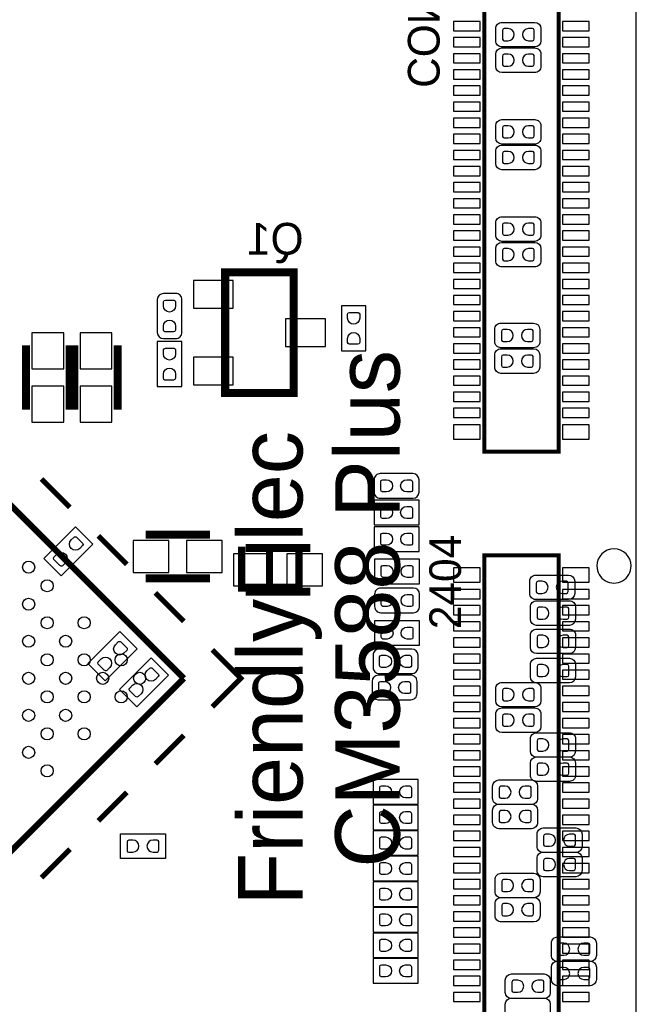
# Model space of a CAD drawing. Extents: x 0 to 55, y -2.5 to 65.
# Tile 19 of 23: x 39.7 to 55, y 22.8 to 47.2. Entities that reach past the tile are written whole.
import ezdxf

# ---------------------------------------------------------------- set-up
doc = ezdxf.new("R2010")
doc.units = 0
for name, color, linetype in [('BG_OUTLINE', 254, 'CONTINUOUS'), ('PG_SILKSCREEN_BOTTOM', 12, 'CONTINUOUS'), ('PG_SILKSCREEN_TOP', 254, 'CONTINUOUS'), ('PIN_BOTTOM', 1, 'CONTINUOUS'), ('PIN_TOP', 110, 'CONTINUOUS')]:
    doc.layers.add(name, color=color, linetype=linetype)

msp = doc.modelspace()

# ---------------------------------------------------------------- linework, layer by layer
at = {"layer": 'BG_OUTLINE'}
msp.add_lwpolyline([(3.048, -2.499995), (51.95189, -2.499995, 0.414214), (54.99989, 0.548005), (54.99989, 61.95187, 0.414214), (51.95189, 64.99987), (3.048, 64.99987, 0.414214), (0, 61.95187), (0, 0.548005, 0.414214)], format="xyb", close=True, dxfattribs=at)
at = {"layer": 'PG_SILKSCREEN_BOTTOM'}
for points, const_width in [([(51.224993, 58.034606), (51.224993, 36.514608), (53.075002, 36.514608), (53.075002, 58.034606), (51.224993, 58.034606)], 0.1), ([(46.490204, 37.964999), (46.490204, 40.964993), (44.790182, 40.964993), (44.790182, 37.964999), (46.490204, 37.964999)], 0.2), ([(39.845996, 37.554002), (39.845996, 39.153998)], 0.2), ([(40.926004, 37.554002), (40.926004, 39.153998)], 0.2), ([(41.039796, 37.554002), (41.039796, 39.153998)], 0.2), ([(42.119804, 37.554002), (42.119804, 39.153998)], 0.2), ([(44.411798, 34.449004), (42.811802, 34.449004)], 0.2), ([(45.301002, 34.118804), (46.901024, 34.118804)], 0.2), ([(51.224993, 33.934603), (51.224993, 12.414606), (53.075002, 12.414606), (53.075002, 33.934603), (51.224993, 33.934603)], 0.1), ([(44.411798, 33.368996), (42.811802, 33.368996)], 0.2), ([(45.301002, 33.038796), (46.901024, 33.038796)], 0.2)]:
    msp.add_lwpolyline(points, dxfattribs=dict(at, const_width=const_width))
for points in [[(43.1038, 39.8018), (43.1038, 39.4716, 0.414195), (43.2562, 39.3192), (43.561, 39.3192, 0.414214), (43.7134, 39.4716), (43.7134, 40.2844, 0.414232), (43.561, 40.4368), (43.2562, 40.4368, 0.414213), (43.1038, 40.2844), (43.1038, 39.7002)], [(49.1236, 35.3568), (49.4538, 35.3568, 0.414204), (49.6062, 35.5092), (49.6062, 35.814, 0.414212), (49.4538, 35.9664), (48.641, 35.9664, 0.414223), (48.4886, 35.814), (48.4886, 35.5092, 0.414215), (48.641, 35.3568), (49.2252, 35.3568)], [(49.135462, 32.514134), (49.465662, 32.514134, 0.414213), (49.618062, 32.666534), (49.618062, 32.971334, 0.414194), (49.465662, 33.123734), (48.652862, 33.123734, 0.414214), (48.500462, 32.971334), (48.500462, 32.666534, 0.414233), (48.652862, 32.514134), (49.237062, 32.514134)], [(49.097006, 31.001995), (49.427206, 31.001995, 0.4142), (49.579606, 31.154395), (49.579606, 31.459195, 0.414212), (49.427206, 31.611595), (48.614406, 31.611595, 0.414227), (48.462006, 31.459195), (48.462006, 31.154395, 0.414216), (48.614406, 31.001995), (49.198606, 31.001995)], [(49.0728, 30.353), (49.403, 30.353, 0.414227), (49.5554, 30.5054), (49.5554, 30.8102, 0.414223), (49.403, 30.9626), (48.5902, 30.9626, 0.4142), (48.4378, 30.8102), (48.4378, 30.5054, 0.414204), (48.5902, 30.353), (49.1744, 30.353)]]:
    msp.add_lwpolyline(points, format="xyb", dxfattribs=at)
for points in [[(47.6758, 39.0144), (48.2854, 39.0144), (48.2854, 40.132), (47.6758, 40.132), (47.6758, 39.0144)], [(43.7134, 39.243), (43.1038, 39.243), (43.1038, 38.1254), (43.7134, 38.1254), (43.7134, 39.243)], [(49.6062, 34.6964), (49.6062, 35.306), (48.4886, 35.306), (48.4886, 34.6964), (49.6062, 34.6964)], [(41.504743, 34.215578), (41.073654, 34.646692), (40.283333, 33.856397), (40.714447, 33.425282), (41.504743, 34.215578)], [(48.490454, 34.64372), (48.490454, 34.03412), (49.608054, 34.03412), (49.608054, 34.64372), (48.490454, 34.64372)], [(48.500462, 33.843722), (48.500462, 33.234122), (49.618062, 33.234122), (49.618062, 33.843722), (48.500462, 33.843722)], [(49.618062, 31.704128), (49.618062, 32.313728), (48.500462, 32.313728), (48.500462, 31.704128), (49.618062, 31.704128)], [(42.603699, 31.61599), (42.172611, 32.047104), (41.38229, 31.256808), (41.813404, 30.825694), (42.603699, 31.61599)], [(43.384292, 30.964378), (42.953203, 31.395492), (42.162882, 30.605197), (42.593997, 30.174082), (43.384292, 30.964378)], [(49.5808, 27.7622), (49.5808, 28.3718), (48.4632, 28.3718), (48.4632, 27.7622), (49.5808, 27.7622)], [(49.5808, 27.1272), (49.5808, 27.7368), (48.4632, 27.7368), (48.4632, 27.1272), (49.5808, 27.1272)], [(49.5808, 26.4922), (49.5808, 27.1018), (48.4632, 27.1018), (48.4632, 26.4922), (49.5808, 26.4922)], [(49.5808, 25.8572), (49.5808, 26.4668), (48.4632, 26.4668), (48.4632, 25.8572), (49.5808, 25.8572)], [(49.5808, 25.2222), (49.5808, 25.8318), (48.4632, 25.8318), (48.4632, 25.2222), (49.5808, 25.2222)], [(49.5808, 24.5872), (49.5808, 25.1968), (48.4632, 25.1968), (48.4632, 24.5872), (49.5808, 24.5872)], [(49.5808, 23.9522), (49.5808, 24.5618), (48.4632, 24.5618), (48.4632, 23.9522), (49.5808, 23.9522)], [(49.5808, 23.3172), (49.5808, 23.9268), (48.4632, 23.9268), (48.4632, 23.3172), (49.5808, 23.3172)]]:
    msp.add_lwpolyline(points, dxfattribs=at)
msp.add_lwpolyline([(54.869309, 33.674609, 1), (54.020691, 33.674591, 1)], format="xyb", close=True, dxfattribs=at)
at = {"layer": 'PG_SILKSCREEN_TOP'}
for points, const_width in [([(27.499996, 47.149004), (43.763413, 30.885511)], 0.150089), ([(40.934996, 35.1282), (40.22791, 35.835311)], 0.127), ([(42.349191, 33.713903), (41.642106, 34.421089)], 0.127), ([(43.763413, 32.299707), (43.056302, 33.006792)], 0.127), ([(44.470498, 31.592596), (45.177608, 30.885511), (44.470498, 30.1784)], 0.127), ([(43.763413, 30.885511), (27.499996, 14.622094)], 0.150089), ([(43.763413, 29.47129), (43.056302, 28.764205)], 0.127), ([(42.349191, 28.057094), (41.642106, 27.350009)], 0.127), ([(40.934996, 26.642898), (40.22791, 25.935788)], 0.127)]:
    msp.add_lwpolyline(points, dxfattribs=dict(at, const_width=const_width))
for points in [[(52.146048, 47.167902), (52.476248, 47.167902, -0.4142), (52.628648, 47.015502), (52.628648, 46.710702, -0.414202), (52.476248, 46.558302), (51.663448, 46.558302, -0.414227), (51.511048, 46.710702), (51.511048, 47.015502, -0.414225), (51.663448, 47.167902), (52.247648, 47.167902)], [(52.146022, 46.532902), (52.476222, 46.532902, -0.414228), (52.628622, 46.380502), (52.628622, 46.075702, -0.41423), (52.476222, 45.923302), (51.663422, 45.923302, -0.414199), (51.511022, 46.075702), (51.511022, 46.380502, -0.414197), (51.663422, 46.532902), (52.247622, 46.532902)], [(52.146022, 44.754902), (52.476222, 44.754902, -0.414214), (52.628622, 44.602502), (52.628622, 44.297702, -0.414227), (52.476222, 44.145302), (51.663422, 44.145302, -0.414213), (51.511022, 44.297702), (51.511022, 44.602502, -0.4142), (51.663422, 44.754902), (52.247622, 44.754902)], [(52.146073, 44.119902), (52.476273, 44.119902, -0.414219), (52.628673, 43.967502), (52.628673, 43.662702, -0.414203), (52.476273, 43.510302), (51.663473, 43.510302, -0.414208), (51.511073, 43.662702), (51.511073, 43.967502, -0.414224), (51.663473, 44.119902), (52.247673, 44.119902)], [(52.146048, 42.341902), (52.476248, 42.341902, -0.414214), (52.628648, 42.189502), (52.628648, 41.884702, -0.414214), (52.476248, 41.732302), (51.663448, 41.732302, -0.414214), (51.511048, 41.884702), (51.511048, 42.189502, -0.414214), (51.663448, 42.341902), (52.247648, 42.341902)], [(52.146048, 41.706902), (52.476248, 41.706902, -0.414196), (52.628648, 41.554502), (52.628648, 41.249702, -0.414226), (52.476248, 41.097302), (51.663448, 41.097302, -0.414231), (51.511048, 41.249702), (51.511048, 41.554502, -0.414202), (51.663448, 41.706902), (52.247648, 41.706902)], [(52.120673, 39.700302), (52.450873, 39.700302, -0.414182), (52.603273, 39.547902), (52.603273, 39.243102, -0.414214), (52.450873, 39.090702), (51.638073, 39.090702, -0.414245), (51.485673, 39.243102), (51.485673, 39.547902, -0.414214), (51.638073, 39.700302), (52.222273, 39.700302)], [(52.120673, 39.065302), (52.450873, 39.065302, -0.41421), (52.603273, 38.912902), (52.603273, 38.608102, -0.414186), (52.450873, 38.455702), (51.638073, 38.455702, -0.414217), (51.485673, 38.608102), (51.485673, 38.912902, -0.414241), (51.638073, 39.065302), (52.222273, 39.065302)], [(52.98661, 33.449209), (53.31681, 33.449209, -0.414189), (53.46921, 33.296809), (53.46921, 32.992009, -0.414213), (53.31681, 32.839609), (52.50401, 32.839609, -0.414238), (52.35161, 32.992009), (52.35161, 33.296809, -0.414214), (52.50401, 33.449209), (53.08821, 33.449209)], [(53.0066, 32.808393), (53.3368, 32.808393, -0.414224), (53.4892, 32.655993), (53.4892, 32.351193, -0.414205), (53.3368, 32.198793), (52.524, 32.198793, -0.414204), (52.3716, 32.351193), (52.3716, 32.655993, -0.414223), (52.524, 32.808393), (53.1082, 32.808393)], [(53.0066, 32.108394), (53.3368, 32.108394, -0.414222), (53.4892, 31.955994), (53.4892, 31.651194, -0.414206), (53.3368, 31.498794), (52.524, 31.498794, -0.414205), (52.3716, 31.651194), (52.3716, 31.955994, -0.414221), (52.524, 32.108394), (53.1082, 32.108394)], [(53.0066, 31.381395), (53.3368, 31.381395, -0.41422), (53.4892, 31.228995), (53.4892, 30.924195, -0.414208), (53.3368, 30.771795), (52.524, 30.771795, -0.414207), (52.3716, 30.924195), (52.3716, 31.228995, -0.414219), (52.524, 31.381395), (53.1082, 31.381395)], [(52.146048, 30.784902), (52.476248, 30.784902, -0.414218), (52.628648, 30.632502), (52.628648, 30.327702, -0.41421), (52.476248, 30.175302), (51.663448, 30.175302, -0.414209), (51.511048, 30.327702), (51.511048, 30.632502, -0.414217), (51.663448, 30.784902), (52.247648, 30.784902)], [(52.146048, 30.149902), (52.476248, 30.149902, -0.414217), (52.628648, 29.997502), (52.628648, 29.692702, -0.414212), (52.476248, 29.540302), (51.663448, 29.540302, -0.41421), (51.511048, 29.692702), (51.511048, 29.997502, -0.414216), (51.663448, 30.149902), (52.247648, 30.149902)], [(53.0066, 29.535399), (53.3368, 29.535399, -0.414215), (53.4892, 29.382999), (53.4892, 29.078199, -0.414213), (53.3368, 28.925799), (52.524, 28.925799, -0.414212), (52.3716, 29.078199), (52.3716, 29.382999, -0.414214), (52.524, 29.535399), (53.1082, 29.535399)], [(53.0066, 28.935401), (53.3368, 28.935401, -0.414213), (53.4892, 28.783001), (53.4892, 28.478201, -0.414215), (53.3368, 28.325801), (52.524, 28.325801, -0.414214), (52.3716, 28.478201), (52.3716, 28.783001, -0.414212), (52.524, 28.935401), (53.1082, 28.935401)], [(52.0668, 28.362402), (52.397, 28.362402, -0.414212), (52.5494, 28.210002), (52.5494, 27.905202, -0.414217), (52.397, 27.752802), (51.5842, 27.752802, -0.414216), (51.4318, 27.905202), (51.4318, 28.210002, -0.41421), (51.5842, 28.362402), (52.1684, 28.362402)], [(52.0668, 27.762403), (52.397, 27.762403, -0.41421), (52.5494, 27.610003), (52.5494, 27.305203, -0.414218), (52.397, 27.152803), (51.5842, 27.152803, -0.414217), (51.4318, 27.305203), (51.4318, 27.610003, -0.414209), (51.5842, 27.762403), (52.1684, 27.762403)], [(53.169007, 27.170202), (53.499207, 27.170202, -0.414202), (53.651607, 27.017802), (53.651607, 26.713002, -0.414207), (53.499207, 26.560602), (52.686407, 26.560602, -0.414226), (52.534007, 26.713002), (52.534007, 27.017802, -0.41422), (52.686407, 27.170202), (53.270607, 27.170202)], [(53.169007, 26.570203), (53.499207, 26.570203, -0.4142), (53.651607, 26.417803), (53.651607, 26.113003, -0.414209), (53.499207, 25.960603), (52.686407, 25.960603, -0.414227), (52.534007, 26.113003), (52.534007, 26.417803, -0.414218), (52.686407, 26.570203), (53.270607, 26.570203)], [(52.127607, 26.046405), (52.457807, 26.046405, -0.414198), (52.610207, 25.894005), (52.610207, 25.589205, -0.41421), (52.457807, 25.436805), (51.645007, 25.436805, -0.414229), (51.492607, 25.589205), (51.492607, 25.894005, -0.414217), (51.645007, 26.046405), (52.229207, 26.046405)], [(52.127607, 25.446406), (52.457807, 25.446406, -0.414197), (52.610207, 25.294006), (52.610207, 24.989206, -0.414212), (52.457807, 24.836806), (51.645007, 24.836806, -0.41423), (51.492607, 24.989206), (51.492607, 25.294006, -0.414215), (51.645007, 25.446406), (52.229207, 25.446406)], [(53.524607, 24.465407), (53.854807, 24.465407, -0.414195), (54.007207, 24.313007), (54.007207, 24.008207, -0.414213), (53.854807, 23.855807), (53.042007, 23.855807, -0.414232), (52.889607, 24.008207), (52.889607, 24.313007, -0.414214), (53.042007, 24.465407), (53.626207, 24.465407)], [(53.524607, 23.865408), (53.854807, 23.865408, -0.414194), (54.007207, 23.713008), (54.007207, 23.408208, -0.414215), (53.854807, 23.255808), (53.042007, 23.255808, -0.414233), (52.889607, 23.408208), (52.889607, 23.713008, -0.414212), (53.042007, 23.865408), (53.626207, 23.865408)], [(52.381607, 23.54641), (52.711807, 23.54641, -0.414192), (52.864207, 23.39401), (52.864207, 23.08921, -0.414217), (52.711807, 22.93681), (51.899007, 22.93681, -0.414235), (51.746607, 23.08921), (51.746607, 23.39401, -0.41421), (51.899007, 23.54641), (52.483207, 23.54641)], [(52.381607, 22.946411), (52.711807, 22.946411, -0.414191), (52.864207, 22.794011), (52.864207, 22.489211, -0.414218), (52.711807, 22.336811), (51.899007, 22.336811, -0.414237), (51.746607, 22.489211), (51.746607, 22.794011, -0.414209), (51.899007, 22.946411), (52.483207, 22.946411)]]:
    msp.add_lwpolyline(points, format="xyb", dxfattribs=at)
msp.add_lwpolyline([(43.307, 27.0256), (43.307, 26.416), (42.1894, 26.416), (42.1894, 27.0256), (43.307, 27.0256)], dxfattribs=at)
at = {"layer": 'PIN_BOTTOM'}
for points in [[(51.120218, 46.960307), (51.120218, 47.188907), (50.459818, 47.188907), (50.459818, 46.960307)], [(53.830195, 46.960307), (53.830195, 47.188907), (53.169795, 47.188907), (53.169795, 46.960307)], [(51.120218, 46.560308), (51.120218, 46.788908), (50.459818, 46.788908), (50.459818, 46.560308)], [(53.830195, 46.560308), (53.830195, 46.788908), (53.169795, 46.788908), (53.169795, 46.560308)], [(51.120218, 46.160309), (51.120218, 46.388909), (50.459818, 46.388909), (50.459818, 46.160309)], [(53.830195, 46.160309), (53.830195, 46.388909), (53.169795, 46.388909), (53.169795, 46.160309)], [(51.120218, 45.76031), (51.120218, 45.98891), (50.459818, 45.98891), (50.459818, 45.76031)], [(53.830195, 45.76031), (53.830195, 45.98891), (53.169795, 45.98891), (53.169795, 45.76031)], [(51.120218, 45.360311), (51.120218, 45.588911), (50.459818, 45.588911), (50.459818, 45.360311)], [(53.830195, 45.360311), (53.830195, 45.588911), (53.169795, 45.588911), (53.169795, 45.360311)], [(51.120218, 44.960311), (51.120218, 45.188911), (50.459818, 45.188911), (50.459818, 44.960311)], [(53.830195, 44.960311), (53.830195, 45.188911), (53.169795, 45.188911), (53.169795, 44.960311)], [(51.120218, 44.560312), (51.120218, 44.788912), (50.459818, 44.788912), (50.459818, 44.560312)], [(53.830195, 44.560312), (53.830195, 44.788912), (53.169795, 44.788912), (53.169795, 44.560312)], [(51.120218, 44.160313), (51.120218, 44.388913), (50.459818, 44.388913), (50.459818, 44.160313)], [(53.830195, 44.160313), (53.830195, 44.388913), (53.169795, 44.388913), (53.169795, 44.160313)], [(51.120218, 43.760314), (51.120218, 43.988914), (50.459818, 43.988914), (50.459818, 43.760314)], [(53.830195, 43.760314), (53.830195, 43.988914), (53.169795, 43.988914), (53.169795, 43.760314)], [(51.120218, 43.360315), (51.120218, 43.588915), (50.459818, 43.588915), (50.459818, 43.360315)], [(53.830195, 43.360315), (53.830195, 43.588915), (53.169795, 43.588915), (53.169795, 43.360315)], [(51.120218, 42.960315), (51.120218, 43.188915), (50.459818, 43.188915), (50.459818, 42.960315)], [(53.830195, 42.960315), (53.830195, 43.188915), (53.169795, 43.188915), (53.169795, 42.960315)], [(51.120218, 42.560316), (51.120218, 42.788916), (50.459818, 42.788916), (50.459818, 42.560316)], [(53.830195, 42.560316), (53.830195, 42.788916), (53.169795, 42.788916), (53.169795, 42.560316)], [(51.120218, 42.160317), (51.120218, 42.388917), (50.459818, 42.388917), (50.459818, 42.160317)], [(53.830195, 42.160317), (53.830195, 42.388917), (53.169795, 42.388917), (53.169795, 42.160317)], [(51.120218, 41.760318), (51.120218, 41.988918), (50.459818, 41.988918), (50.459818, 41.760318)], [(53.830195, 41.760318), (53.830195, 41.988918), (53.169795, 41.988918), (53.169795, 41.760318)], [(51.120218, 41.360319), (51.120218, 41.588919), (50.459818, 41.588919), (50.459818, 41.360319)], [(53.830195, 41.360319), (53.830195, 41.588919), (53.169795, 41.588919), (53.169795, 41.360319)], [(51.120218, 40.960319), (51.120218, 41.188919), (50.459818, 41.188919), (50.459818, 40.960319)], [(53.830195, 40.960319), (53.830195, 41.188919), (53.169795, 41.188919), (53.169795, 40.960319)], [(44.001893, 40.074596), (44.992493, 40.074596), (44.992493, 40.760396), (44.001893, 40.760396)], [(51.120218, 40.560295), (51.120218, 40.788895), (50.459818, 40.788895), (50.459818, 40.560295)], [(53.830195, 40.560295), (53.830195, 40.788895), (53.169795, 40.788895), (53.169795, 40.560295)], [(51.120218, 40.160296), (51.120218, 40.388896), (50.459818, 40.388896), (50.459818, 40.160296)], [(53.830195, 40.160296), (53.830195, 40.388896), (53.169795, 40.388896), (53.169795, 40.160296)], [(51.120218, 39.760296), (51.120218, 39.988896), (50.459818, 39.988896), (50.459818, 39.760296)], [(53.830195, 39.760296), (53.830195, 39.988896), (53.169795, 39.988896), (53.169795, 39.760296)], [(46.287893, 39.122096), (47.278493, 39.122096), (47.278493, 39.807896), (46.287893, 39.807896)], [(40.7797, 38.5715), (40.7797, 39.4605), (39.9923, 39.4605), (39.9923, 38.5715)], [(41.9735, 38.5715), (41.9735, 39.4605), (41.1861, 39.4605), (41.1861, 38.5715)], [(51.120218, 39.360297), (51.120218, 39.588897), (50.459818, 39.588897), (50.459818, 39.360297)], [(53.830195, 39.360297), (53.830195, 39.588897), (53.169795, 39.588897), (53.169795, 39.360297)], [(51.120218, 38.960298), (51.120218, 39.188898), (50.459818, 39.188898), (50.459818, 38.960298)], [(53.830195, 38.960298), (53.830195, 39.188898), (53.169795, 39.188898), (53.169795, 38.960298)], [(44.001893, 38.169596), (44.992493, 38.169596), (44.992493, 38.855396), (44.001893, 38.855396)], [(51.120218, 38.560299), (51.120218, 38.788899), (50.459818, 38.788899), (50.459818, 38.560299)], [(53.830195, 38.560299), (53.830195, 38.788899), (53.169795, 38.788899), (53.169795, 38.560299)], [(51.120218, 38.1603), (51.120218, 38.3889), (50.459818, 38.3889), (50.459818, 38.1603)], [(53.830195, 38.1603), (53.830195, 38.3889), (53.169795, 38.3889), (53.169795, 38.1603)], [(39.9923, 38.1365), (39.9923, 37.2475), (40.7797, 37.2475), (40.7797, 38.1365)], [(41.1861, 38.1365), (41.1861, 37.2475), (41.9735, 37.2475), (41.9735, 38.1365)], [(51.120218, 37.7603), (51.120218, 37.9889), (50.459818, 37.9889), (50.459818, 37.7603)], [(53.830195, 37.7603), (53.830195, 37.9889), (53.169795, 37.9889), (53.169795, 37.7603)], [(51.120218, 37.360301), (51.120218, 37.588901), (50.459818, 37.588901), (50.459818, 37.360301)], [(53.830195, 37.360301), (53.830195, 37.588901), (53.169795, 37.588901), (53.169795, 37.360301)], [(51.120218, 36.821796), (51.120218, 37.177396), (50.459818, 37.177396), (50.459818, 36.821796)], [(53.830195, 36.821796), (53.830195, 37.177396), (53.169795, 37.177396), (53.169795, 36.821796)], [(43.3943, 34.3027), (42.5053, 34.3027), (42.5053, 33.5153), (43.3943, 33.5153)], [(43.8293, 33.5153), (44.7183, 33.5153), (44.7183, 34.3027), (43.8293, 34.3027)], [(45.883525, 33.9725), (44.994525, 33.9725), (44.994525, 33.1851), (45.883525, 33.1851)], [(46.318526, 33.1851), (47.207526, 33.1851), (47.207526, 33.9725), (46.318526, 33.9725)], [(51.120218, 33.271816), (51.120218, 33.627416), (50.459818, 33.627416), (50.459818, 33.271816)], [(53.830195, 33.271816), (53.830195, 33.627416), (53.169795, 33.627416), (53.169795, 33.271816)], [(51.120218, 32.86031), (51.120218, 33.08891), (50.459818, 33.08891), (50.459818, 32.86031)], [(53.830195, 32.86031), (53.830195, 33.08891), (53.169795, 33.08891), (53.169795, 32.86031)], [(51.120218, 32.460311), (51.120218, 32.688911), (50.459818, 32.688911), (50.459818, 32.460311)], [(53.830195, 32.460311), (53.830195, 32.688911), (53.169795, 32.688911), (53.169795, 32.460311)], [(51.120218, 32.060312), (51.120218, 32.288912), (50.459818, 32.288912), (50.459818, 32.060312)], [(53.830195, 32.060312), (53.830195, 32.288912), (53.169795, 32.288912), (53.169795, 32.060312)], [(51.120218, 31.660313), (51.120218, 31.888913), (50.459818, 31.888913), (50.459818, 31.660313)], [(53.830195, 31.660313), (53.830195, 31.888913), (53.169795, 31.888913), (53.169795, 31.660313)], [(51.120218, 31.260313), (51.120218, 31.488913), (50.459818, 31.488913), (50.459818, 31.260313)], [(53.830195, 31.260313), (53.830195, 31.488913), (53.169795, 31.488913), (53.169795, 31.260313)], [(51.120218, 30.860314), (51.120218, 31.088914), (50.459818, 31.088914), (50.459818, 30.860314)], [(53.830195, 30.860314), (53.830195, 31.088914), (53.169795, 31.088914), (53.169795, 30.860314)], [(51.120218, 30.460315), (51.120218, 30.688915), (50.459818, 30.688915), (50.459818, 30.460315)], [(53.830195, 30.460315), (53.830195, 30.688915), (53.169795, 30.688915), (53.169795, 30.460315)], [(51.120218, 30.060316), (51.120218, 30.288916), (50.459818, 30.288916), (50.459818, 30.060316)], [(53.830195, 30.060316), (53.830195, 30.288916), (53.169795, 30.288916), (53.169795, 30.060316)], [(51.120218, 29.660317), (51.120218, 29.888917), (50.459818, 29.888917), (50.459818, 29.660317)], [(53.830195, 29.660317), (53.830195, 29.888917), (53.169795, 29.888917), (53.169795, 29.660317)], [(51.120218, 29.260292), (51.120218, 29.488892), (50.459818, 29.488892), (50.459818, 29.260292)], [(53.830195, 29.260292), (53.830195, 29.488892), (53.169795, 29.488892), (53.169795, 29.260292)], [(51.120218, 28.860293), (51.120218, 29.088893), (50.459818, 29.088893), (50.459818, 28.860293)], [(53.830195, 28.860293), (53.830195, 29.088893), (53.169795, 29.088893), (53.169795, 28.860293)], [(51.120218, 28.460294), (51.120218, 28.688894), (50.459818, 28.688894), (50.459818, 28.460294)], [(53.830195, 28.460294), (53.830195, 28.688894), (53.169795, 28.688894), (53.169795, 28.460294)], [(51.120218, 28.060294), (51.120218, 28.288894), (50.459818, 28.288894), (50.459818, 28.060294)], [(53.830195, 28.060294), (53.830195, 28.288894), (53.169795, 28.288894), (53.169795, 28.060294)], [(51.120218, 27.660295), (51.120218, 27.888895), (50.459818, 27.888895), (50.459818, 27.660295)], [(53.830195, 27.660295), (53.830195, 27.888895), (53.169795, 27.888895), (53.169795, 27.660295)], [(51.120218, 27.260296), (51.120218, 27.488896), (50.459818, 27.488896), (50.459818, 27.260296)], [(53.830195, 27.260296), (53.830195, 27.488896), (53.169795, 27.488896), (53.169795, 27.260296)], [(51.120218, 26.860297), (51.120218, 27.088897), (50.459818, 27.088897), (50.459818, 26.860297)], [(53.830195, 26.860297), (53.830195, 27.088897), (53.169795, 27.088897), (53.169795, 26.860297)], [(51.120218, 26.460298), (51.120218, 26.688898), (50.459818, 26.688898), (50.459818, 26.460298)], [(53.830195, 26.460298), (53.830195, 26.688898), (53.169795, 26.688898), (53.169795, 26.460298)], [(51.120218, 26.060298), (51.120218, 26.288898), (50.459818, 26.288898), (50.459818, 26.060298)], [(53.830195, 26.060298), (53.830195, 26.288898), (53.169795, 26.288898), (53.169795, 26.060298)], [(51.120218, 25.660299), (51.120218, 25.888899), (50.459818, 25.888899), (50.459818, 25.660299)], [(53.830195, 25.660299), (53.830195, 25.888899), (53.169795, 25.888899), (53.169795, 25.660299)], [(51.120218, 25.2603), (51.120218, 25.4889), (50.459818, 25.4889), (50.459818, 25.2603)], [(53.830195, 25.2603), (53.830195, 25.4889), (53.169795, 25.4889), (53.169795, 25.2603)], [(51.120218, 24.860301), (51.120218, 25.088901), (50.459818, 25.088901), (50.459818, 24.860301)], [(53.830195, 24.860301), (53.830195, 25.088901), (53.169795, 25.088901), (53.169795, 24.860301)], [(51.120218, 24.460302), (51.120218, 24.688902), (50.459818, 24.688902), (50.459818, 24.460302)], [(53.830195, 24.460302), (53.830195, 24.688902), (53.169795, 24.688902), (53.169795, 24.460302)], [(51.120218, 24.060302), (51.120218, 24.288902), (50.459818, 24.288902), (50.459818, 24.060302)], [(53.830195, 24.060302), (53.830195, 24.288902), (53.169795, 24.288902), (53.169795, 24.060302)], [(51.120218, 23.660303), (51.120218, 23.888903), (50.459818, 23.888903), (50.459818, 23.660303)], [(53.830195, 23.660303), (53.830195, 23.888903), (53.169795, 23.888903), (53.169795, 23.660303)], [(51.120218, 23.260304), (51.120218, 23.488904), (50.459818, 23.488904), (50.459818, 23.260304)], [(53.830195, 23.260304), (53.830195, 23.488904), (53.169795, 23.488904), (53.169795, 23.260304)], [(51.120218, 22.860305), (51.120218, 23.088905), (50.459818, 23.088905), (50.459818, 22.860305)], [(53.830195, 22.860305), (53.830195, 23.088905), (53.169795, 23.088905), (53.169795, 22.860305)]]:
    msp.add_lwpolyline(points, close=True, dxfattribs=at)
for points in [[(43.258511, 40.12819), (43.258511, 40.22979, -0.376179), (43.307, 40.272284), (43.5229, 40.272284, -0.366061), (43.558689, 40.22979), (43.558689, 40.12819, -0.999182)], [(47.830511, 39.82339), (47.830511, 39.92499, -0.376179), (47.879, 39.967484), (48.0949, 39.967484, -0.366061), (48.130689, 39.92499), (48.130689, 39.82339, -0.999182)], [(43.558689, 39.62781), (43.558689, 39.52621, -0.376179), (43.5102, 39.483716), (43.2943, 39.483716, -0.366061), (43.258511, 39.52621), (43.258511, 39.62781, -0.999182)], [(48.130689, 39.32301), (48.130689, 39.22141, -0.376179), (48.0822, 39.178916), (47.8663, 39.178916, -0.366061), (47.830511, 39.22141), (47.830511, 39.32301, -0.999182)], [(43.258511, 38.93439), (43.258511, 39.03599, -0.376179), (43.307, 39.078484), (43.5229, 39.078484, -0.366061), (43.558689, 39.03599), (43.558689, 38.93439, -0.999182)], [(43.558689, 38.43401), (43.558689, 38.33241, -0.376179), (43.5102, 38.289916), (43.2943, 38.289916, -0.366061), (43.258511, 38.33241), (43.258511, 38.43401, -0.999182)], [(48.79721, 35.511511), (48.69561, 35.511511, -0.376179), (48.653116, 35.56), (48.653116, 35.7759, -0.366061), (48.69561, 35.811689), (48.79721, 35.811689, -0.999182)], [(49.29759, 35.811689), (49.39919, 35.811689, -0.376179), (49.441684, 35.7632), (49.441684, 35.5473, -0.366061), (49.39919, 35.511511), (49.29759, 35.511511, -0.999182)], [(48.79721, 34.851111), (48.69561, 34.851111, -0.376179), (48.653116, 34.8996), (48.653116, 35.1155, -0.366061), (48.69561, 35.151289), (48.79721, 35.151289, -0.999182)], [(49.29759, 35.151289), (49.39919, 35.151289, -0.376179), (49.441684, 35.1028), (49.441684, 34.8869, -0.366061), (49.39919, 34.851111), (49.29759, 34.851111, -0.999182)], [(48.799064, 34.188832), (48.697464, 34.188832, -0.376179), (48.65497, 34.23732), (48.65497, 34.45322, -0.366061), (48.697464, 34.489009), (48.799064, 34.489009, -0.999182)], [(49.299444, 34.489009), (49.401044, 34.489009, -0.376179), (49.443538, 34.44052), (49.443538, 34.22462, -0.366061), (49.401044, 34.188832), (49.299444, 34.188832, -0.999182)], [(40.964841, 34.319058), (41.036697, 34.390889, -0.376089), (41.10101, 34.386647), (41.253689, 34.233993, -0.366021), (41.24894, 34.178646), (41.177108, 34.10679, -0.999197)], [(40.823261, 33.752942), (40.751404, 33.681111, -0.376089), (40.687092, 33.685353), (40.534412, 33.838007, -0.366021), (40.539162, 33.893354), (40.610993, 33.96521, -0.999197)], [(48.809072, 33.388833), (48.707472, 33.388833, -0.376179), (48.664978, 33.437322), (48.664978, 33.653222, -0.366061), (48.707472, 33.689011), (48.809072, 33.689011, -0.999182)], [(49.309452, 33.689011), (49.411052, 33.689011, -0.376179), (49.453546, 33.640522), (49.453546, 33.424622, -0.366061), (49.411052, 33.388833), (49.309452, 33.388833, -0.999182)], [(48.809072, 32.668845), (48.707472, 32.668845, -0.376179), (48.664978, 32.717334), (48.664978, 32.933234, -0.366061), (48.707472, 32.969022), (48.809072, 32.969022, -0.999182)], [(49.309452, 32.969022), (49.411052, 32.969022, -0.376179), (49.453546, 32.920534), (49.453546, 32.704634, -0.366061), (49.411052, 32.668845), (49.309452, 32.668845, -0.999182)], [(48.809072, 31.858839), (48.707472, 31.858839, -0.376179), (48.664978, 31.907328), (48.664978, 32.123228, -0.366061), (48.707472, 32.159016), (48.809072, 32.159016, -0.999182)], [(49.309452, 32.159016), (49.411052, 32.159016, -0.376179), (49.453546, 32.110528), (49.453546, 31.894628, -0.366061), (49.411052, 31.858839), (49.309452, 31.858839, -0.999182)], [(42.063797, 31.719469), (42.135654, 31.7913, -0.376089), (42.199966, 31.787059), (42.352646, 31.634405, -0.366021), (42.347896, 31.579058), (42.276065, 31.507201, -0.999197)], [(41.922217, 31.153354), (41.850361, 31.081523, -0.376089), (41.786048, 31.085765), (41.633369, 31.238419, -0.366021), (41.638118, 31.293765), (41.70995, 31.365622, -0.999197)], [(48.770616, 31.156707), (48.669016, 31.156707, -0.376179), (48.626522, 31.205195), (48.626522, 31.421095, -0.366061), (48.669016, 31.456884), (48.770616, 31.456884, -0.999182)], [(49.270996, 31.456884), (49.372596, 31.456884, -0.376179), (49.41509, 31.408395), (49.41509, 31.192495, -0.366061), (49.372596, 31.156707), (49.270996, 31.156707, -0.999182)], [(42.84439, 31.067858), (42.916246, 31.139689, -0.376089), (42.980559, 31.135447), (43.133239, 30.982793, -0.366021), (43.128489, 30.927446), (43.056658, 30.85559, -0.999197)], [(48.74641, 30.507711), (48.64481, 30.507711, -0.376179), (48.602316, 30.5562), (48.602316, 30.7721, -0.366061), (48.64481, 30.807889), (48.74641, 30.807889, -0.999182)], [(49.24679, 30.807889), (49.34839, 30.807889, -0.376179), (49.390884, 30.7594), (49.390884, 30.5435, -0.366061), (49.34839, 30.507711), (49.24679, 30.507711, -0.999182)], [(42.70281, 30.501742), (42.630954, 30.429911, -0.376089), (42.566641, 30.434153), (42.413961, 30.586807, -0.366021), (42.418711, 30.642154), (42.490542, 30.71401, -0.999197)], [(48.77181, 27.916911), (48.67021, 27.916911, -0.376179), (48.627716, 27.9654), (48.627716, 28.1813, -0.366061), (48.67021, 28.217089), (48.77181, 28.217089, -0.999182)], [(49.27219, 28.217089), (49.37379, 28.217089, -0.376179), (49.416284, 28.1686), (49.416284, 27.9527, -0.366061), (49.37379, 27.916911), (49.27219, 27.916911, -0.999182)], [(48.77181, 27.281911), (48.67021, 27.281911, -0.376179), (48.627716, 27.3304), (48.627716, 27.5463, -0.366061), (48.67021, 27.582089), (48.77181, 27.582089, -0.999182)], [(49.27219, 27.582089), (49.37379, 27.582089, -0.376179), (49.416284, 27.5336), (49.416284, 27.3177, -0.366061), (49.37379, 27.281911), (49.27219, 27.281911, -0.999182)], [(48.77181, 26.646911), (48.67021, 26.646911, -0.376179), (48.627716, 26.6954), (48.627716, 26.9113, -0.366061), (48.67021, 26.947089), (48.77181, 26.947089, -0.999182)], [(49.27219, 26.947089), (49.37379, 26.947089, -0.376179), (49.416284, 26.8986), (49.416284, 26.6827, -0.366061), (49.37379, 26.646911), (49.27219, 26.646911, -0.999182)], [(48.77181, 26.011911), (48.67021, 26.011911, -0.376179), (48.627716, 26.0604), (48.627716, 26.2763, -0.366061), (48.67021, 26.312089), (48.77181, 26.312089, -0.999182)], [(49.27219, 26.312089), (49.37379, 26.312089, -0.376179), (49.416284, 26.2636), (49.416284, 26.0477, -0.366061), (49.37379, 26.011911), (49.27219, 26.011911, -0.999182)], [(48.77181, 25.376911), (48.67021, 25.376911, -0.376179), (48.627716, 25.4254), (48.627716, 25.6413, -0.366061), (48.67021, 25.677089), (48.77181, 25.677089, -0.999182)], [(49.27219, 25.677089), (49.37379, 25.677089, -0.376179), (49.416284, 25.6286), (49.416284, 25.4127, -0.366061), (49.37379, 25.376911), (49.27219, 25.376911, -0.999182)], [(48.77181, 24.741911), (48.67021, 24.741911, -0.376179), (48.627716, 24.7904), (48.627716, 25.0063, -0.366061), (48.67021, 25.042089), (48.77181, 25.042089, -0.999182)], [(49.27219, 25.042089), (49.37379, 25.042089, -0.376179), (49.416284, 24.9936), (49.416284, 24.7777, -0.366061), (49.37379, 24.741911), (49.27219, 24.741911, -0.999182)], [(48.77181, 24.106911), (48.67021, 24.106911, -0.376179), (48.627716, 24.1554), (48.627716, 24.3713, -0.366061), (48.67021, 24.407089), (48.77181, 24.407089, -0.999182)], [(49.27219, 24.407089), (49.37379, 24.407089, -0.376179), (49.416284, 24.3586), (49.416284, 24.1427, -0.366061), (49.37379, 24.106911), (49.27219, 24.106911, -0.999182)], [(48.77181, 23.471911), (48.67021, 23.471911, -0.376179), (48.627716, 23.5204), (48.627716, 23.7363, -0.366061), (48.67021, 23.772089), (48.77181, 23.772089, -0.999182)], [(49.27219, 23.772089), (49.37379, 23.772089, -0.376179), (49.416284, 23.7236), (49.416284, 23.5077, -0.366061), (49.37379, 23.471911), (49.27219, 23.471911, -0.999182)]]:
    msp.add_lwpolyline(points, format="xyb", close=True, dxfattribs=at)
at = {"layer": 'PIN_TOP'}
for points in [[(51.819658, 47.01319), (51.718058, 47.01319, 0.376179), (51.675563, 46.964702), (51.675563, 46.748802, 0.366061), (51.718058, 46.713013), (51.819658, 46.713013, 0.999182)], [(52.320038, 46.713013), (52.421638, 46.713013, 0.376179), (52.464132, 46.761502), (52.464132, 46.977402, 0.366061), (52.421638, 47.01319), (52.320038, 47.01319, 0.999182)], [(51.819632, 46.37819), (51.718032, 46.37819, 0.376179), (51.675538, 46.329702), (51.675538, 46.113802, 0.366061), (51.718032, 46.078013), (51.819632, 46.078013, 0.999182)], [(52.320012, 46.078013), (52.421612, 46.078013, 0.376179), (52.464106, 46.126502), (52.464106, 46.342402, 0.366061), (52.421612, 46.37819), (52.320012, 46.37819, 0.999182)], [(51.819632, 44.60019), (51.718032, 44.60019, 0.376179), (51.675538, 44.551702), (51.675538, 44.335802, 0.366061), (51.718032, 44.300013), (51.819632, 44.300013, 0.999182)], [(52.320012, 44.300013), (52.421612, 44.300013, 0.376179), (52.464106, 44.348502), (52.464106, 44.564402, 0.366061), (52.421612, 44.60019), (52.320012, 44.60019, 0.999182)], [(51.819683, 43.96519), (51.718083, 43.96519, 0.376179), (51.675589, 43.916702), (51.675589, 43.700802, 0.366061), (51.718083, 43.665013), (51.819683, 43.665013, 0.999182)], [(52.320063, 43.665013), (52.421663, 43.665013, 0.376179), (52.464157, 43.713502), (52.464157, 43.929402, 0.366061), (52.421663, 43.96519), (52.320063, 43.96519, 0.999182)], [(51.819658, 42.18719), (51.718058, 42.18719, 0.376179), (51.675563, 42.138702), (51.675563, 41.922802, 0.366061), (51.718058, 41.887013), (51.819658, 41.887013, 0.999182)], [(52.320038, 41.887013), (52.421638, 41.887013, 0.376179), (52.464132, 41.935502), (52.464132, 42.151402, 0.366061), (52.421638, 42.18719), (52.320038, 42.18719, 0.999182)], [(51.819658, 41.55219), (51.718058, 41.55219, 0.376179), (51.675563, 41.503702), (51.675563, 41.287802, 0.366061), (51.718058, 41.252013), (51.819658, 41.252013, 0.999182)], [(52.320038, 41.252013), (52.421638, 41.252013, 0.376179), (52.464132, 41.300502), (52.464132, 41.516402, 0.366061), (52.421638, 41.55219), (52.320038, 41.55219, 0.999182)], [(51.794283, 39.54559), (51.692683, 39.54559, 0.376179), (51.650189, 39.497102), (51.650189, 39.281202, 0.366061), (51.692683, 39.245413), (51.794283, 39.245413, 0.999182)], [(52.294663, 39.245413), (52.396263, 39.245413, 0.376179), (52.438757, 39.293902), (52.438757, 39.509802, 0.366061), (52.396263, 39.54559), (52.294663, 39.54559, 0.999182)], [(51.794283, 38.91059), (51.692683, 38.91059, 0.376179), (51.650189, 38.862102), (51.650189, 38.646202, 0.366061), (51.692683, 38.610413), (51.794283, 38.610413, 0.999182)], [(52.294663, 38.610413), (52.396263, 38.610413, 0.376179), (52.438757, 38.658902), (52.438757, 38.874802, 0.366061), (52.396263, 38.91059), (52.294663, 38.91059, 0.999182)], [(52.66022, 33.294498), (52.55862, 33.294498, 0.376179), (52.516126, 33.246009), (52.516126, 33.030109, 0.366061), (52.55862, 32.994321), (52.66022, 32.994321, 0.999182)], [(53.1606, 32.994321), (53.2622, 32.994321, 0.376179), (53.304694, 33.042809), (53.304694, 33.258709, 0.366061), (53.2622, 33.294498), (53.1606, 33.294498, 0.999182)], [(52.68021, 32.653681), (52.57861, 32.653681, 0.376179), (52.536115, 32.605193), (52.536115, 32.389293, 0.366061), (52.57861, 32.353504), (52.68021, 32.353504, 0.999182)], [(53.18059, 32.353504), (53.28219, 32.353504, 0.376179), (53.324684, 32.401993), (53.324684, 32.617893, 0.366061), (53.28219, 32.653681), (53.18059, 32.653681, 0.999182)], [(52.68021, 31.953683), (52.57861, 31.953683, 0.376179), (52.536115, 31.905194), (52.536115, 31.689294, 0.366061), (52.57861, 31.653505), (52.68021, 31.653505, 0.999182)], [(53.18059, 31.653505), (53.28219, 31.653505, 0.376179), (53.324684, 31.701994), (53.324684, 31.917894, 0.366061), (53.28219, 31.953683), (53.18059, 31.953683, 0.999182)], [(52.68021, 31.226684), (52.57861, 31.226684, 0.376179), (52.536115, 31.178195), (52.536115, 30.962295, 0.366061), (52.57861, 30.926507), (52.68021, 30.926507, 0.999182)], [(53.18059, 30.926507), (53.28219, 30.926507, 0.376179), (53.324684, 30.974995), (53.324684, 31.190895, 0.366061), (53.28219, 31.226684), (53.18059, 31.226684, 0.999182)], [(51.819658, 30.63019), (51.718058, 30.63019, 0.376179), (51.675563, 30.581702), (51.675563, 30.365802, 0.366061), (51.718058, 30.330013), (51.819658, 30.330013, 0.999182)], [(52.320038, 30.330013), (52.421638, 30.330013, 0.376179), (52.464132, 30.378502), (52.464132, 30.594402, 0.366061), (52.421638, 30.63019), (52.320038, 30.63019, 0.999182)], [(51.819658, 29.99519), (51.718058, 29.99519, 0.376179), (51.675563, 29.946702), (51.675563, 29.730802, 0.366061), (51.718058, 29.695013), (51.819658, 29.695013, 0.999182)], [(52.320038, 29.695013), (52.421638, 29.695013, 0.376179), (52.464132, 29.743502), (52.464132, 29.959402, 0.366061), (52.421638, 29.99519), (52.320038, 29.99519, 0.999182)], [(52.68021, 29.380688), (52.57861, 29.380688, 0.376179), (52.536115, 29.332199), (52.536115, 29.116299, 0.366061), (52.57861, 29.080511), (52.68021, 29.080511, 0.999182)], [(53.18059, 29.080511), (53.28219, 29.080511, 0.376179), (53.324684, 29.128999), (53.324684, 29.344899, 0.366061), (53.28219, 29.380688), (53.18059, 29.380688, 0.999182)], [(52.68021, 28.780689), (52.57861, 28.780689, 0.376179), (52.536115, 28.732201), (52.536115, 28.516301, 0.366061), (52.57861, 28.480512), (52.68021, 28.480512, 0.999182)], [(53.18059, 28.480512), (53.28219, 28.480512, 0.376179), (53.324684, 28.529001), (53.324684, 28.744901, 0.366061), (53.28219, 28.780689), (53.18059, 28.780689, 0.999182)], [(51.74041, 28.207691), (51.63881, 28.207691, 0.376179), (51.596315, 28.159202), (51.596315, 27.943302, 0.366061), (51.63881, 27.907513), (51.74041, 27.907513, 0.999182)], [(52.24079, 27.907513), (52.34239, 27.907513, 0.376179), (52.384884, 27.956002), (52.384884, 28.171902, 0.366061), (52.34239, 28.207691), (52.24079, 28.207691, 0.999182)], [(51.74041, 27.607692), (51.63881, 27.607692, 0.376179), (51.596315, 27.559203), (51.596315, 27.343303, 0.366061), (51.63881, 27.307515), (51.74041, 27.307515, 0.999182)], [(52.24079, 27.307515), (52.34239, 27.307515, 0.376179), (52.384884, 27.356003), (52.384884, 27.571903, 0.366061), (52.34239, 27.607692), (52.24079, 27.607692, 0.999182)], [(52.842617, 27.015491), (52.741017, 27.015491, 0.376179), (52.698523, 26.967002), (52.698523, 26.751102, 0.366061), (52.741017, 26.715314), (52.842617, 26.715314, 0.999182)], [(53.342997, 26.715314), (53.444597, 26.715314, 0.376179), (53.487091, 26.763802), (53.487091, 26.979702, 0.366061), (53.444597, 27.015491), (53.342997, 27.015491, 0.999182)], [(42.49801, 26.870889), (42.39641, 26.870889, 0.376179), (42.353916, 26.8224), (42.353916, 26.6065, 0.366061), (42.39641, 26.570711), (42.49801, 26.570711, 0.999182)], [(42.99839, 26.570711), (43.09999, 26.570711, 0.376179), (43.142484, 26.6192), (43.142484, 26.8351, 0.366061), (43.09999, 26.870889), (42.99839, 26.870889, 0.999182)], [(52.842617, 26.415492), (52.741017, 26.415492, 0.376179), (52.698523, 26.367003), (52.698523, 26.151103, 0.366061), (52.741017, 26.115315), (52.842617, 26.115315, 0.999182)], [(53.342997, 26.115315), (53.444597, 26.115315, 0.376179), (53.487091, 26.163803), (53.487091, 26.379703, 0.366061), (53.444597, 26.415492), (53.342997, 26.415492, 0.999182)], [(51.801217, 25.891693), (51.699617, 25.891693, 0.376179), (51.657123, 25.843205), (51.657123, 25.627305, 0.366061), (51.699617, 25.591516), (51.801217, 25.591516, 0.999182)], [(52.301597, 25.591516), (52.403197, 25.591516, 0.376179), (52.445691, 25.640005), (52.445691, 25.855905, 0.366061), (52.403197, 25.891693), (52.301597, 25.891693, 0.999182)], [(51.801217, 25.291694), (51.699617, 25.291694, 0.376179), (51.657123, 25.243206), (51.657123, 25.027306, 0.366061), (51.699617, 24.991517), (51.801217, 24.991517, 0.999182)], [(52.301597, 24.991517), (52.403197, 24.991517, 0.376179), (52.445691, 25.040006), (52.445691, 25.255906, 0.366061), (52.403197, 25.291694), (52.301597, 25.291694, 0.999182)], [(53.198217, 24.310696), (53.096617, 24.310696, 0.376179), (53.054123, 24.262207), (53.054123, 24.046307, 0.366061), (53.096617, 24.010518), (53.198217, 24.010518, 0.999182)], [(53.698597, 24.010518), (53.800197, 24.010518, 0.376179), (53.842691, 24.059007), (53.842691, 24.274907, 0.366061), (53.800197, 24.310696), (53.698597, 24.310696, 0.999182)], [(53.198217, 23.710697), (53.096617, 23.710697, 0.376179), (53.054123, 23.662208), (53.054123, 23.446308, 0.366061), (53.096617, 23.41052), (53.198217, 23.41052, 0.999182)], [(53.698597, 23.41052), (53.800197, 23.41052, 0.376179), (53.842691, 23.459008), (53.842691, 23.674908, 0.366061), (53.800197, 23.710697), (53.698597, 23.710697, 0.999182)], [(52.055217, 23.391698), (51.953617, 23.391698, 0.376179), (51.911123, 23.34321), (51.911123, 23.12731, 0.366061), (51.953617, 23.091521), (52.055217, 23.091521, 0.999182)], [(52.555597, 23.091521), (52.657197, 23.091521, 0.376179), (52.699691, 23.14001), (52.699691, 23.35591, 0.366061), (52.657197, 23.391698), (52.555597, 23.391698, 0.999182)]]:
    msp.add_lwpolyline(points, format="xyb", close=True, dxfattribs=at)
for centre in [(39.909572, 33.643367), (40.369414, 33.183551), (39.909801, 32.723938), (40.369414, 32.264299), (41.288564, 32.264375), (39.909801, 31.804686), (40.828951, 31.804762), (40.369338, 31.345149), (41.288589, 31.345149), (42.207815, 31.345124), (39.909699, 30.885511), (40.828951, 30.885511), (41.748202, 30.885511), (42.667428, 30.885511), (40.369338, 30.425873), (41.288589, 30.425873), (42.207815, 30.425898), (39.909801, 29.966336), (40.828951, 29.96626), (40.369414, 29.506723), (41.288564, 29.506647), (39.909801, 29.047084), (40.369414, 28.587471)]:
    msp.add_circle(centre, 0.15, dxfattribs=at)

# ---------------------------------------------------------------- texts
at = {"layer": 'PG_SILKSCREEN_BOTTOM', "text_generation_flag": 2}
msp.add_text('CON2', height=0.7874, rotation=270, dxfattribs=at).set_placement((49.3268, 45.5422))
msp.add_text('Q1', height=0.7874, dxfattribs=at).set_placement((46.736, 41.402))
at = {"layer": 'PG_SILKSCREEN_TOP'}
for s, height, p in [('CM3588 Plus', 1.6002, (49.1236, 26.1874)), ('FriendlyElec', 1.6002, (46.7106, 25.2476)), ('2404', 0.7874, (50.6476, 32.1056))]:
    msp.add_text(s, height=height, rotation=90, dxfattribs=at).set_placement(p)

doc.saveas('drawing.dxf')
